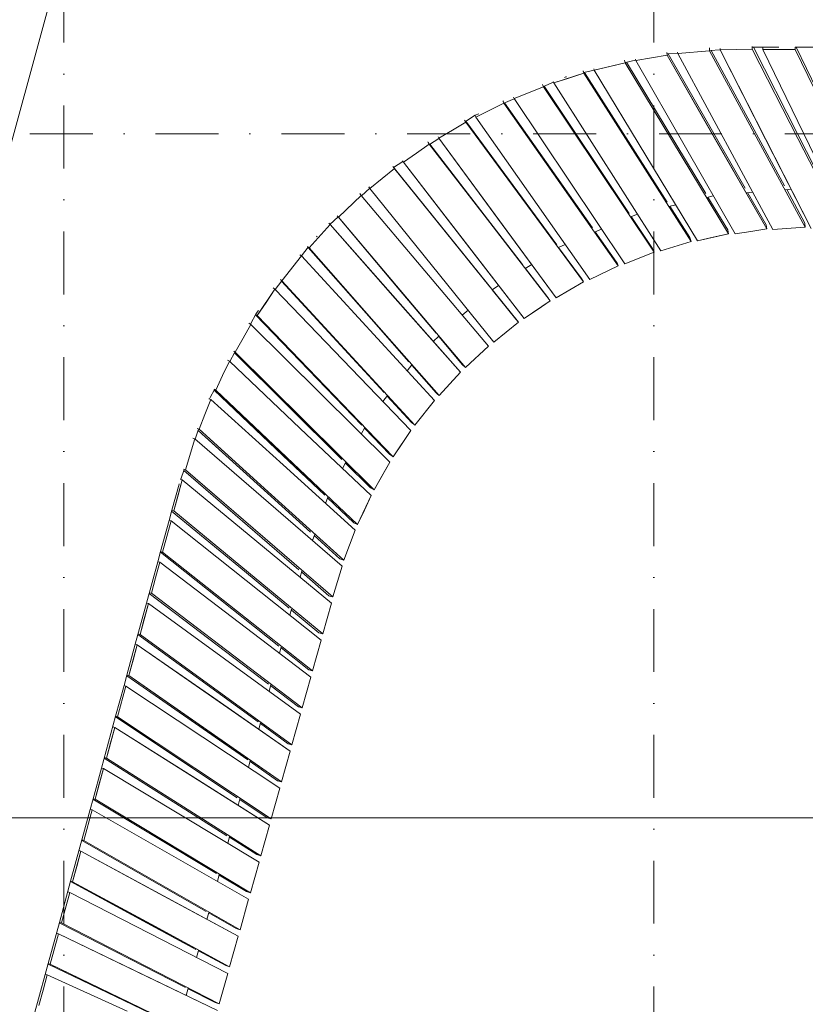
# Model space of a CAD drawing. Header units: millimetres. Extents: x -2530 to 151695, y -8763 to 71774.
# Tile 63 of 217: x 69510 to 74505, y 4253 to 10512. Entities that reach past the tile are written whole.
import ezdxf

# ---------------------------------------------------------------- set-up
doc = ezdxf.new("R2010")
doc.units = ezdxf.units.MM
doc.linetypes.add('RR_Level', pattern=[800, 400, -200, 0, -200])
for name, color, linetype, lineweight in [('A-____-____-DIMS', 211, 'Continuous', 9), ('A-____-____-DIMS-200', 211, 'Continuous', 9), ('A-FLOR-____-OTLN', 192, 'Continuous', 18), ('A-WALL-____-OTLN', 113, 'Continuous', 18), ('S-GRID-____-OTLN', 1, 'Continuous', 9)]:
    doc.layers.add(name, color=color, linetype=linetype, lineweight=lineweight)
doc.styles.add('Arial_3', font='arial.ttf', dxfattribs={"height": 500})
doc.dimstyles.new('2_5mm_totaalmaatvoering', dxfattribs={"dimscale": 304.8, "dimtxt": 1.673654, "dimasz": 1.83727, "dimexe": 1.312336, "dimexo": 0.0625, "dimgap": 0.164042, "dimtad": 1, "dimdec": 0, "dimlfac": 304.8, "dimzin": 0, "dimdsep": 46, "dimtxsty": 'Arial_3', "dimblk1": 'DOTSMALL', "dimblk2": 'DOTSMALL', "dimsah": 1, "dimcen": 0.09, "dimdle": 1.64042, "dimazin": 0, "dimtfac": 1, "dimtdec": 4, "dimtix": 1, "dimtmove": 0, "dimatfit": 3, "dimfxl": 0.004306, "dimfxlon": 1, "dimtvp": 1, "dimtfill": 1, "dimtolj": 1, "dimtzin": 0, "dimlwd": 13, "dimlwe": 13, "dimarcsym": 2})

# ---------------------------------------------------------------- blocks, each defined once
blk = doc.blocks.new('027_Gilde - ATC_FacadeModel_rvt-1-plot_V1 Copy 1')
at = {"layer": 'A-FLOR-____-OTLN', "color": 210}
for p, q in [((65447.3, -4963.2), (70058.8, 11936.8)), ((74167.9, 10336.8), (74336.9, 10336.8)), ((74439.6, 10336.8), (75265.9, 10336.8)), ((73626, 10295.4), (73693.1, 10300.6)), ((73897.9, 10316.5), (73962.9, 10321.6)), ((73360.7, 10239.8), (73426.1, 10255.5)), ((72973.9, 10145), (72983, 10148.8)), ((72983, 10148.8), (72987.3, 10149.9)), ((73096.4, 10176.1), (73163, 10192.2)), ((72839.6, 10088.1), (72903.6, 10115.2)), ((72589.2, 9982.1), (72654.2, 10009.7)), ((72344.5, 9865.3), (72406.5, 9904.9)), ((72406.5, 9904.9), (72428.9, 9914.3)), ((72115.6, 9719.2), (72175.5, 9757.5)), ((71886.7, 9573.3), (71947.1, 9611.8)), ((71736.4, 9441), (71683.8, 9393.4)), ((73879.9, 9382.9), (73920, 9392.6)), ((74128.9, 9412.3), (74170.7, 9415.6)), ((74377.6, 9431.7), (74414.9, 9434.6)), ((73636.6, 9324.4), (73681.2, 9335.1)), ((73395.2, 9259.5), (73432.1, 9275.1)), ((73432.1, 9275.1), (73436.4, 9276.2)), ((71535.5, 9258.9), (71483.1, 9211.4)), ((73165.3, 9162.2), (73209.1, 9180.8)), ((71401, 9137), (71396.6, 9131.3)), ((72936.3, 9065.3), (72978.7, 9083.2)), ((71345.1, 9065.9), (71301.5, 9010.6)), ((72933.7, 9063.6), (72936.3, 9065.3)), ((72724.4, 8930.1), (72765.5, 8956.3)), ((71177, 8852.3), (71134, 8797.7)), ((72513.6, 8795.6), (72555.3, 8822.2)), ((70976.7, 8577.4), (71013.9, 8645)), ((71028.4, 8663.5), (71013.9, 8645)), ((72360.5, 8666.9), (72324.1, 8633.9)), ((72175.9, 8499.6), (72139.7, 8466.7)), ((70846, 8339.7), (70878.9, 8399.6)), ((72004.1, 8319.2), (71973.8, 8280.7)), ((70720.5, 8111.4), (70748.4, 8162.1)), ((70717, 8101.7), (70720.5, 8111.4)), ((71849.6, 8122.8), (71820, 8085.3)), ((70625.5, 7846.2), (70647.9, 7908.9)), ((71681.9, 7878.7), (71705, 7920.7)), ((71561.9, 7660.4), (71583.6, 7699.9)), ((70534, 7591), (70556.4, 7653.5)), ((70523.2, 7560.7), (70477.7, 7394.1)), ((70523.2, 7560.7), (70523.5, 7561.7)), ((71470.1, 7477.9), (71455.5, 7437)), ((70477.7, 7394.1), (70460, 7329.2)), ((70460, 7329.2), (70406.2, 7132.1)), ((71385.9, 7242.9), (71371.3, 7202.1)), ((70406.2, 7132.1), (70388.4, 7066.8)), ((70388.4, 7066.8), (70316.8, 6804.4)), ((71294.5, 6968.4), (71304.7, 7006.1)), ((70316.8, 6804.4), (70245.2, 6542)), ((71228.5, 6726.7), (71239, 6765.2)), ((70245.2, 6542), (70191.8, 6346.1)), ((71162.5, 6485), (71173.3, 6524.2)), ((70191.8, 6346.1), (70173.6, 6279.6)), ((70173.6, 6279.6), (70120.3, 6084.1)), ((71096.6, 6243.3), (71107.5, 6283.2)), ((70120.3, 6084.1), (70030.4, 5754.8)), ((71030.6, 6001.6), (71041.7, 6042.3)), ((70964.7, 5759.9), (70976, 5801.3)), ((70030.4, 5754.8), (69977.3, 5560.1)), ((69977.3, 5560.1), (69958.8, 5492.5)), ((70898.7, 5518.2), (70910.2, 5560.3)), ((69958.8, 5492.5), (69834.2, 5036)), ((70832.8, 5276.6), (70844.5, 5319.3)), ((70766.9, 5034.9), (70778.7, 5078.2)), ((69834.2, 5036), (69762.7, 4773.9)), ((70700.9, 4793.3), (70712.9, 4837.2)), ((69762.7, 4773.9), (69691.2, 4511.8)), ((70635, 4551.7), (70647.1, 4596.1)), ((69691.2, 4511.8), (69672.5, 4443.2)), ((69672.5, 4443.2), (69600.9, 4181)), ((70569.1, 4310.1), (70581.4, 4355.1))]:
    blk.add_line(p, q, dxfattribs=at)
at = {"layer": 'A-WALL-____-OTLN', "color": 210}
for p, q in [((70058.8, 11936.8), (65563.3, -4538.2)), ((73894.9, 10332.6), (73896.2, 10315.2)), ((73895.2, 10328.2), (73894.9, 10332.6)), ((73896.2, 10315.2), (73895.2, 10328.2)), ((73962.9, 10320.1), (73962.8, 10329.4)), ((73962.9, 10320.1), (73962.8, 10329.4)), ((74167.3, 10341.9), (74167.3, 10338.1)), ((74167.3, 10338.1), (74167.3, 10341.9)), ((74167.5, 10325), (74167.3, 10338.1)), ((74167.5, 10325), (74167.3, 10338.1)), ((74174.5, 10336.8), (74457.3, 9782.8)), ((74457.3, 9782.8), (74174.5, 10336.8)), ((74234.1, 10336.4), (74234.1, 10323.6)), ((74234.1, 10323.6), (74234.1, 10336.4)), ((74439.5, 10337.2), (74439.5, 10323.8)), ((74439.5, 10323.8), (74439.5, 10337.2)), ((74874.6, 9454), (74445.9, 10336.8)), ((74874.6, 9454), (74445.9, 10336.8)), ((73426.4, 10253.8), (73626.4, 10286.8)), ((73426.4, 10253.8), (73526.4, 10270.3)), ((73626.4, 10286.8), (73526.4, 10270.3)), ((73623.9, 10303.8), (73626.4, 10286.8)), ((73626.4, 10286.8), (73623.9, 10303.8)), ((73942.9, 9734.5), (73626.4, 10286.8)), ((73626.4, 10286.8), (74259.4, 9182.3)), ((74121.5, 9441.8), (73632.1, 10295.8)), ((74121.5, 9441.8), (73632.1, 10295.8)), ((73692.7, 10305.6), (73693.4, 10297.1)), ((73693.4, 10297.1), (73692.7, 10305.6)), ((73693.4, 10297.1), (73896.2, 10315.2)), ((73693.4, 10297.1), (73896.2, 10315.2)), ((73693.4, 10297.1), (74299.2, 9178.2)), ((74299.2, 9178.2), (73693.4, 10297.1)), ((74503.3, 9193.8), (73896.2, 10315.2)), ((73896.2, 10315.2), (74503.3, 9193.8)), ((74372.9, 9457.1), (73907.2, 10317.2)), ((74372.9, 9457.1), (73907.2, 10317.2)), ((73962.9, 10320.1), (74167.5, 10325)), ((73962.9, 10320.1), (74167.5, 10325)), ((73962.9, 10320.1), (74252.3, 9753.1)), ((74541.8, 9186.1), (73962.9, 10320.1)), ((74457.6, 9756.7), (74167.5, 10325)), ((74167.5, 10325), (74457.6, 9756.7)), ((74234.1, 10323.6), (74439.5, 10323.8)), ((74234.1, 10323.6), (74439.5, 10323.8)), ((74234.1, 10323.6), (74786.2, 9186.6)), ((74786.2, 9186.6), (74234.1, 10323.6)), ((74992.1, 9186), (74439.5, 10323.8)), ((74439.5, 10323.8), (74992.1, 9186)), ((73163.2, 10191.4), (73359.4, 10239)), ((73163.2, 10191.4), (73261.3, 10215.2)), ((73359.4, 10239), (73261.3, 10215.2)), ((73355.7, 10255.4), (73359.4, 10239)), ((73359.4, 10239), (73355.7, 10255.4)), ((74017.2, 9151.7), (73359.4, 10239)), ((73359.4, 10239), (74017.2, 9151.7)), ((73872.1, 9407.1), (73367.5, 10241.4)), ((73872.1, 9407.1), (73367.5, 10241.4)), ((73425.1, 10262.4), (73426.4, 10253.8)), ((73426.4, 10253.8), (73425.1, 10262.4)), ((73426.4, 10253.8), (73742.2, 9702.7)), ((74058.1, 9151.6), (73426.4, 10253.8)), ((72905.1, 10110.2), (73096.6, 10172)), ((72905.1, 10110.2), (73000.9, 10141.1)), ((73000.9, 10141.1), (73096.6, 10172)), ((73091.8, 10187.9), (73092.9, 10184.3)), ((73096.6, 10172), (73091.8, 10187.9)), ((73096.6, 10172), (73092.9, 10184.3)), ((73778.1, 9102.3), (73096.6, 10172)), ((73096.6, 10172), (73778.1, 9102.3)), ((73626.3, 9353.4), (73101.4, 10177.3)), ((73626.3, 9353.4), (73101.4, 10177.3)), ((73161.2, 10200.1), (73163.2, 10191.4)), ((73163.2, 10191.4), (73161.2, 10200.1)), ((73163.2, 10191.4), (73819.6, 9106.2)), ((73819.6, 9106.2), (73163.2, 10191.4)), ((72653.5, 10010.7), (72839.4, 10086.3)), ((72653.5, 10010.7), (72839.4, 10086.3)), ((72833.5, 10101.5), (72839.4, 10086.3)), ((72839.4, 10086.3), (72833.5, 10101.5)), ((73191.5, 9560.4), (72839.4, 10086.3)), ((72839.4, 10086.3), (73543.7, 9034.5)), ((73385.4, 9280.8), (72843.7, 10089.9)), ((73385.4, 9280.8), (72843.7, 10089.9)), ((72905.1, 10110.2), (72902.4, 10118.9)), ((72905.1, 10110.2), (72902.4, 10118.9)), ((72905.1, 10110.2), (73585.3, 9042.4)), ((73585.3, 9042.4), (72905.1, 10110.2)), ((72650.1, 10019.3), (72653.5, 10010.7)), ((72653.5, 10010.7), (72650.1, 10019.3)), ((72409.6, 9893.2), (72589.1, 9982.2)), ((72409.6, 9893.2), (72589.1, 9982.2)), ((72582.1, 9996.8), (72583.6, 9993.7)), ((72583.6, 9993.7), (72582.1, 9996.8)), ((72589.1, 9982.2), (72583.6, 9993.7)), ((72589.1, 9982.2), (72583.6, 9993.7)), ((73315.3, 8948.6), (72589.1, 9982.2)), ((72589.1, 9982.2), (73315.3, 8948.6)), ((73150.9, 9190), (72593.1, 9983.8)), ((73150.9, 9190), (72593.1, 9983.8)), ((72653.5, 10010.7), (73005, 9485.6)), ((73005, 9485.6), (72653.5, 10010.7)), ((72409.6, 9893.2), (72405.5, 9901.7)), ((72409.6, 9893.2), (72405.5, 9901.7)), ((72409.6, 9893.2), (73134.8, 8861.1)), ((73134.8, 8861.1), (72409.6, 9893.2)), ((72347, 9860.4), (72260.9, 9809.4)), ((72260.9, 9809.4), (72347, 9860.4)), ((72339.1, 9874.2), (72347, 9860.4)), ((72347, 9860.4), (72339.1, 9874.2)), ((72924.2, 9081.4), (72346.2, 9866.3)), ((72924.2, 9081.4), (72346.2, 9866.3)), ((73094.4, 8845.3), (72347, 9860.4)), ((72347, 9860.4), (73094.4, 8845.3)), ((72170, 9766.8), (72174.8, 9758.5)), ((72174.8, 9758.5), (72170, 9766.8)), ((72174.8, 9758.5), (72260.9, 9809.4)), ((72174.8, 9758.5), (72260.9, 9809.4)), ((74624.5, 9455.2), (74457.3, 9782.8)), ((74624.5, 9455.2), (74457.3, 9782.8)), ((72114.4, 9721.5), (72032.3, 9664.3)), ((72032.3, 9664.3), (72114.4, 9721.5)), ((72104.6, 9735.9), (72107.2, 9732)), ((72107.2, 9732), (72104.6, 9735.9)), ((72114.4, 9721.5), (72107.2, 9732)), ((72114.4, 9721.5), (72107.2, 9732)), ((72498.4, 9223.3), (72114.4, 9721.5)), ((72114.4, 9721.5), (72498.4, 9223.3)), ((72117.2, 9720.3), (72484, 9244.4)), ((72174.8, 9758.5), (72921.3, 8744.7)), ((72548, 9251.6), (72174.8, 9758.5)), ((74058.1, 9151.6), (73742.2, 9702.7)), ((74259.4, 9182.3), (73942.9, 9734.5)), ((74541.8, 9186.1), (74252.3, 9753.1)), ((74747.7, 9188.3), (74457.6, 9756.7)), ((74457.6, 9756.7), (74747.7, 9188.3)), ((71950.3, 9607.2), (72032.3, 9664.3)), ((71950.3, 9607.2), (72032.3, 9664.3)), ((71892.4, 9566.1), (71882.7, 9578.3)), ((71950.3, 9607.2), (71944.8, 9615.3)), ((71950.3, 9607.2), (71944.8, 9615.3)), ((71950.3, 9607.2), (72333.9, 9109.5)), ((72717.4, 8611.9), (71950.3, 9607.2)), ((71737.2, 9440), (71892.4, 9566.1)), ((71737.2, 9440), (71892.4, 9566.1)), ((72499.4, 8813.6), (71886.8, 9573.3)), ((72499.4, 8813.6), (71886.8, 9573.3)), ((72680.4, 8588.8), (71892.4, 9566.1)), ((71892.4, 9566.1), (72680.4, 8588.8)), ((73543.7, 9034.5), (73191.5, 9560.4)), ((73356.6, 8960.6), (73005, 9485.6)), ((73356.6, 8960.6), (73005, 9485.6)), ((71536.6, 9257.9), (71682.2, 9395.2)), ((71536.6, 9257.9), (71682.2, 9395.2)), ((71671.8, 9406.5), (71682.2, 9395.2)), ((71682.2, 9395.2), (71671.8, 9406.5)), ((72489.9, 8437.3), (71682.2, 9395.2)), ((71682.2, 9395.2), (72489.9, 8437.3)), ((71737.2, 9440), (71729.2, 9450)), ((71731, 9447.8), (71737.2, 9440)), ((71737.2, 9440), (72524.5, 8463.5)), ((72524.5, 8463.5), (71737.2, 9440)), ((74255.5, 9207.9), (74138, 9413.1)), ((74255.5, 9207.9), (74138, 9413.1)), ((74501.4, 9219.8), (74386.3, 9432.4)), ((74501.4, 9219.8), (74386.3, 9432.4)), ((73770.5, 9126.9), (73643.7, 9326.1)), ((73770.5, 9126.9), (73643.7, 9326.1)), ((74011.4, 9176.9), (73885.9, 9384.4)), ((74011.4, 9176.9), (73885.9, 9384.4)), ((71529.7, 9265.4), (71536.6, 9257.9)), ((71536.6, 9257.9), (71529.7, 9265.4)), ((71349.7, 9061.8), (71485, 9209.7)), ((71349.7, 9061.8), (71485, 9209.7)), ((71485, 9209.7), (71475.6, 9218.4)), ((71485, 9209.7), (71475.6, 9218.4)), ((71898.4, 8740.6), (71485, 9209.7)), ((71485, 9209.7), (72311.8, 8271.4)), ((71534.8, 9258.3), (72157, 8520.2)), ((71534.8, 9258.3), (71922.8, 8798)), ((71536.6, 9257.9), (72343.7, 8300.5)), ((72343.7, 8300.5), (71536.6, 9257.9)), ((72706.6, 8955.6), (72484, 9244.4)), ((72882.4, 8725.1), (72498.4, 9223.3)), ((72498.4, 9223.3), (72882.4, 8725.1)), ((72921.3, 8744.7), (72548, 9251.6)), ((73534.3, 9058.4), (73398.7, 9261)), ((73534.3, 9058.4), (73398.7, 9261)), ((74259.4, 9182.3), (74255.5, 9207.9)), ((74255.5, 9207.9), (74259.4, 9182.3)), ((74503.3, 9193.8), (74501.4, 9219.8)), ((74501.4, 9219.8), (74502.4, 9206.8)), ((74503.3, 9193.8), (74502.4, 9206.8)), ((73304.2, 8971.7), (73169.2, 9163.9)), ((73304.2, 8971.7), (73169.2, 9163.9)), ((74017.2, 9151.7), (73819.6, 9106.2)), ((74017.2, 9151.7), (73918.4, 9129)), ((74017.2, 9151.7), (74011.4, 9176.9)), ((74011.4, 9176.9), (74017.2, 9151.7)), ((74158.7, 9166.9), (74058.1, 9151.6)), ((74158.7, 9166.9), (74058.1, 9151.6)), ((74259.4, 9182.3), (74158.7, 9166.9)), ((74259.4, 9182.3), (74158.7, 9166.9)), ((74503.3, 9193.8), (74299.2, 9178.2)), ((74503.3, 9193.8), (74299.2, 9178.2)), ((72717.4, 8611.9), (72333.9, 9109.5)), ((73778.1, 9102.3), (73585.3, 9042.4)), ((73778.1, 9102.3), (73585.3, 9042.4)), ((73778.1, 9102.3), (73770.5, 9126.9)), ((73770.5, 9126.9), (73778.1, 9102.3)), ((73918.4, 9129), (73819.6, 9106.2)), ((71301.7, 9010.5), (71291.7, 9018.5)), ((71301.7, 9010.5), (71291.7, 9018.5)), ((71349.7, 9061.8), (71340.4, 9070.5)), ((71349.7, 9061.8), (71340.4, 9070.5)), ((71344, 9064.5), (71744.2, 8610.3)), ((71344, 9064.5), (71744.2, 8610.3)), ((71349.7, 9061.8), (71762.9, 8592.8)), ((71762.9, 8592.8), (71349.7, 9061.8)), ((73081.7, 8867.4), (72936.1, 9065.2)), ((73081.7, 8867.4), (72936.1, 9065.2)), ((73543.7, 9034.5), (73356.6, 8960.6)), ((73543.7, 9034.5), (73356.6, 8960.6)), ((73543.7, 9034.5), (73534.3, 9058.4)), ((73534.3, 9058.4), (73543.7, 9034.5)), ((71177.4, 8852.6), (71301.7, 9010.5)), ((71177.4, 8852.6), (71301.7, 9010.5)), ((72147.3, 8092.3), (71301.7, 9010.5)), ((71301.7, 9010.5), (72147.3, 8092.3)), ((72706.6, 8955.6), (72691.7, 8974.9)), ((73309.8, 8960.2), (73304.2, 8971.7)), ((73304.2, 8971.7), (73309.8, 8960.2)), ((73315.3, 8948.6), (73309.8, 8960.2)), ((73315.3, 8948.6), (73309.8, 8960.2)), ((72868, 8746.2), (72725.6, 8930.9)), ((72868, 8746.2), (72725.6, 8930.9)), ((73315.3, 8948.6), (73134.8, 8861.1)), ((73315.3, 8948.6), (73134.8, 8861.1)), ((71177.4, 8852.6), (71167.4, 8860.6)), ((71177.4, 8852.6), (71167.4, 8860.6)), ((71174.9, 8849.6), (71826.8, 8141.8)), ((71174.9, 8849.6), (71826.8, 8141.8)), ((71177.4, 8852.6), (72022.9, 7934.7)), ((72022.9, 7934.7), (71177.4, 8852.6)), ((73094.4, 8845.3), (73007.9, 8795)), ((73094.4, 8845.3), (73007.9, 8795)), ((73094.4, 8845.3), (73081.7, 8867.4)), ((73081.7, 8867.4), (73094.4, 8845.3)), ((71020.6, 8631.5), (71133.2, 8798.6)), ((71133.2, 8798.6), (71076.9, 8715.1)), ((71120.9, 8807), (71133.2, 8798.6)), ((71133.2, 8798.6), (71120.9, 8807)), ((71997.4, 7901), (71133.2, 8798.6)), ((71133.2, 8798.6), (71997.4, 7901)), ((72157, 8520.2), (71922.8, 8798)), ((72664.6, 8608.8), (72513.8, 8795.7)), ((72664.6, 8608.8), (72513.8, 8795.7)), ((73007.9, 8795), (72921.3, 8744.7)), ((73007.9, 8795), (72921.3, 8744.7)), ((71020.6, 8631.5), (71076.9, 8715.1)), ((72311.8, 8271.4), (71898.4, 8740.6)), ((72882.4, 8725.1), (72717.4, 8611.9)), ((72882.4, 8725.1), (72799.9, 8668.5)), ((72875.2, 8735.6), (72868, 8746.2)), ((72868, 8746.2), (72875.2, 8735.6)), ((72882.4, 8725.1), (72875.2, 8735.6)), ((72882.4, 8725.1), (72875.2, 8735.6)), ((71020.6, 8631.5), (71010, 8638.8)), ((71020.6, 8631.5), (71011.7, 8637.6)), ((72799.9, 8668.5), (72717.4, 8611.9)), ((70980.4, 8575.2), (70930.3, 8487.4)), ((70930.3, 8487.4), (70980.4, 8575.2)), ((70967.6, 8582.6), (70980.4, 8575.2)), ((70980.4, 8575.2), (70967.6, 8582.6)), ((71421.7, 8137), (70980.4, 8575.2)), ((70980.4, 8575.2), (71863, 7698.8)), ((71009, 8636.1), (71684.5, 7934.5)), ((71009, 8636.1), (71684.5, 7934.5)), ((71020.6, 8631.5), (71884.8, 7734)), ((71884.8, 7734), (71020.6, 8631.5)), ((71984.6, 8337.4), (71744.2, 8610.3)), ((71984.6, 8337.4), (71744.2, 8610.3)), ((72176.1, 8123.9), (71762.9, 8592.8)), ((72176.1, 8123.9), (71762.9, 8592.8)), ((72680.4, 8588.8), (72524.5, 8463.5)), ((72680.4, 8588.8), (72524.5, 8463.5)), ((72680.4, 8588.8), (72664.6, 8608.8)), ((72664.6, 8608.8), (72680.4, 8588.8)), ((70880.1, 8399.7), (70930.3, 8487.4)), ((70880.1, 8399.7), (70930.3, 8487.4)), ((72175.1, 8498.8), (72326.4, 8319.3)), ((72326.4, 8319.3), (72175.1, 8498.8)), ((70870.7, 8405.2), (70880.1, 8399.7)), ((70880.1, 8399.7), (70870.7, 8405.2)), ((70876.1, 8394.5), (71558.5, 7716.8)), ((70876.1, 8394.5), (71299.2, 7974.3)), ((70880.1, 8399.7), (71321.5, 7961.4)), ((71762.9, 7523.1), (70880.1, 8399.7)), ((72489.9, 8437.3), (72343.7, 8300.5)), ((72489.9, 8437.3), (72343.7, 8300.5)), ((70844.2, 8341.4), (70800.5, 8249.8)), ((70800.5, 8249.8), (70844.2, 8341.4)), ((70831, 8347.8), (70844.2, 8341.4)), ((70844.2, 8341.4), (70831, 8347.8)), ((71294.5, 7914.1), (70844.2, 8341.4)), ((70844.2, 8341.4), (71294.5, 7914.1)), ((72157.4, 8141.3), (72002.5, 8317.2)), ((72157.4, 8141.3), (72002.5, 8317.2)), ((72311.8, 8271.4), (72176.1, 8123.9)), ((72311.8, 8271.4), (72176.1, 8123.9)), ((72326.4, 8319.3), (72335, 8309.9)), ((72343.7, 8300.5), (72326.4, 8319.3)), ((72343.7, 8300.5), (72335, 8309.9)), ((70756.8, 8158.2), (70800.5, 8249.8)), ((70756.8, 8158.2), (70800.5, 8249.8)), ((70745.9, 8157.7), (71449.7, 7490)), ((70745.9, 8157.7), (71184, 7742)), ((70746.7, 8163.1), (70756.8, 8158.2)), ((70756.8, 8158.2), (70746.7, 8163.1)), ((70756.8, 8158.2), (71207.3, 7730.8)), ((71657.8, 7303.3), (70756.8, 8158.2)), ((71863, 7698.8), (71421.7, 8137)), ((72157.4, 8141.3), (72176.1, 8123.9)), ((72166.8, 8132.6), (72157.4, 8141.3)), ((70725.1, 8098.4), (70688.1, 8003.4)), ((70688.1, 8003.4), (70725.1, 8098.4)), ((70725.1, 8098.4), (70713.1, 8103.2)), ((70725.1, 8098.4), (70713.1, 8103.2)), ((71184.4, 7682.4), (70725.1, 8098.4)), ((70725.1, 8098.4), (71184.4, 7682.4)), ((71847.1, 8119.8), (72002.9, 7950.7)), ((71847.1, 8119.8), (72002.9, 7950.7)), ((72147.3, 8092.3), (72022.9, 7934.7)), ((72147.3, 8092.3), (72022.9, 7934.7)), ((72176.1, 8123.9), (72166.8, 8132.6)), ((70651.1, 7908.5), (70688.1, 8003.4)), ((70651.1, 7908.5), (70688.1, 8003.4)), ((71558.5, 7716.8), (71299.2, 7974.3)), ((71762.9, 7523.1), (71321.5, 7961.4)), ((72002.9, 7950.7), (72012.9, 7942.7)), ((72012.9, 7942.7), (72002.9, 7950.7)), ((70651.1, 7908.5), (70639, 7913.2)), ((70651.1, 7908.5), (70639, 7913.2)), ((70645.3, 7901.4), (71086.5, 7501.8)), ((70645.3, 7901.4), (71086.5, 7501.8)), ((70651.1, 7908.5), (71110.7, 7492.2)), ((71110.7, 7492.2), (70651.1, 7908.5)), ((71744.9, 7486.8), (71294.5, 7914.1)), ((71294.5, 7914.1), (71744.9, 7486.8)), ((71702.4, 7916), (71863.6, 7748.5)), ((71702.4, 7916), (71863.6, 7748.5)), ((71997.4, 7901), (71884.8, 7734)), ((71997.4, 7901), (71941.1, 7817.5)), ((72022.9, 7934.7), (72012.9, 7942.7)), ((72022.9, 7934.7), (72012.9, 7942.7)), ((70563.7, 7651.7), (70623.9, 7847.6)), ((70563.7, 7651.7), (70623.9, 7847.6)), ((70623.9, 7847.6), (70611.5, 7851.4)), ((70623.9, 7847.6), (70611.5, 7851.4)), ((71560.7, 7038.5), (70623.9, 7847.6)), ((70623.9, 7847.6), (71560.7, 7038.5)), ((71941.1, 7817.5), (71884.8, 7734)), ((71449.7, 7490), (71184, 7742)), ((71657.8, 7303.3), (71207.3, 7730.8)), ((71863, 7698.8), (71762.9, 7523.1)), ((71863, 7698.8), (71812.9, 7611)), ((71863.6, 7748.5), (71874.2, 7741.3)), ((71874.2, 7741.3), (71863.6, 7748.5)), ((71884.8, 7734), (71874.2, 7741.3)), ((71884.8, 7734), (71874.2, 7741.3)), ((70563.7, 7651.7), (70551.3, 7655.6)), ((70563.7, 7651.7), (70551.3, 7655.6)), ((70553.9, 7646.5), (71285.9, 7014.2)), ((70553.9, 7646.5), (71285.9, 7014.2)), ((70563.7, 7651.7), (71500.4, 6842.8)), ((71500.4, 6842.8), (70563.7, 7651.7)), ((71643.7, 7266.4), (71184.4, 7682.4)), ((71184.4, 7682.4), (71643.7, 7266.4)), ((71581.8, 7693.7), (71740.6, 7536.1)), ((71740.6, 7536.1), (71581.8, 7693.7)), ((70490.3, 7390.6), (70544.2, 7588.2)), ((70544.2, 7588.2), (70517.3, 7489.4)), ((70531.6, 7591.6), (70544.2, 7588.2)), ((70544.2, 7588.2), (70531.6, 7591.6)), ((71018.7, 7196.3), (70544.2, 7588.2)), ((70544.2, 7588.2), (71018.7, 7196.3)), ((71812.9, 7611), (71762.9, 7523.1)), ((71740.6, 7536.1), (71762.9, 7523.1)), ((71762.9, 7523.1), (71740.6, 7536.1)), ((70490.3, 7390.6), (70517.3, 7489.4)), ((71358.6, 7255.3), (71086.5, 7501.8)), ((71358.6, 7255.3), (71086.5, 7501.8)), ((71570.3, 7075.9), (71110.7, 7492.2)), ((71570.3, 7075.9), (71110.7, 7492.2)), ((71468.2, 7472.4), (71634.5, 7314.6)), ((71634.5, 7314.6), (71468.2, 7472.4)), ((71744.9, 7486.8), (71657.8, 7303.3)), ((71744.9, 7486.8), (71701.4, 7395.1)), ((70476.1, 7388.4), (70939, 7006)), ((70476.1, 7388.4), (70939, 7006)), ((70477.7, 7394.1), (70490.3, 7390.6)), ((70490.3, 7390.6), (70477.7, 7394.1)), ((70490.3, 7390.6), (70964.3, 6999.1)), ((70964.3, 6999.1), (70490.3, 7390.6)), ((71701.4, 7395.1), (71657.8, 7303.3)), ((70418.9, 7128.6), (70472.6, 7325.7)), ((70418.9, 7128.6), (70472.6, 7325.7)), ((70460, 7329.2), (70472.6, 7325.7)), ((70472.6, 7325.7), (70460, 7329.2)), ((71427.6, 6569), (70472.6, 7325.7)), ((70472.6, 7325.7), (71427.6, 6569)), ((71643.7, 7266.4), (71570.3, 7075.9)), ((71643.7, 7266.4), (71607, 7171.2)), ((71634.5, 7314.6), (71657.8, 7303.3)), ((71657.8, 7303.3), (71634.5, 7314.6)), ((71546.1, 7085.5), (71382.6, 7233.6)), ((71546.1, 7085.5), (71382.6, 7233.6)), ((71493.1, 6804.3), (71018.7, 7196.3)), ((71018.7, 7196.3), (71493.1, 6804.3)), ((71607, 7171.2), (71570.3, 7075.9)), ((70404.7, 7126.7), (71157.1, 6530.4)), ((70404.7, 7126.7), (71157.1, 6530.4)), ((70406.2, 7132.1), (70418.9, 7128.6)), ((70418.9, 7128.6), (70406.2, 7132.1)), ((70418.9, 7128.6), (71372.8, 6372.6)), ((71372.8, 6372.6), (70418.9, 7128.6)), ((71546.1, 7085.5), (71570.3, 7075.9)), ((71558.2, 7080.7), (71546.1, 7085.5)), ((71570.3, 7075.9), (71558.2, 7080.7)), ((70401, 7063.3), (70374.2, 6965)), ((70374.2, 6965), (70401, 7063.3)), ((70401, 7063.3), (70388.4, 7066.8)), ((70401, 7063.3), (70388.4, 7066.8)), ((71361.9, 6333.6), (70401, 7063.3)), ((70401, 7063.3), (71361.9, 6333.6)), ((71560.7, 7038.5), (71500.4, 6842.8)), ((71560.7, 7038.5), (71530.5, 6940.7)), ((70347.4, 6866.7), (70374.2, 6965)), ((70347.4, 6866.7), (70374.2, 6965)), ((71222.9, 6771.5), (70939, 7006)), ((71222.9, 6771.5), (70939, 7006)), ((71438.3, 6607.5), (70964.3, 6999.1)), ((71438.3, 6607.5), (70964.3, 6999.1)), ((71303, 6999.5), (71475.4, 6850.6)), ((71303, 6999.5), (71475.4, 6850.6)), ((71530.5, 6940.7), (71500.4, 6842.8)), ((70333.3, 6865), (71091.4, 6289.4)), ((70333.3, 6865), (71091.4, 6289.4)), ((70334.7, 6870.1), (70347.4, 6866.7)), ((70347.4, 6866.7), (70334.7, 6870.1)), ((70347.4, 6866.7), (71307.2, 6137.7)), ((71307.2, 6137.7), (70347.4, 6866.7)), ((71475.4, 6850.6), (71487.9, 6846.7)), ((71487.9, 6846.7), (71475.4, 6850.6)), ((71500.4, 6842.8), (71487.9, 6846.7)), ((71500.4, 6842.8), (71487.9, 6846.7)), ((70275.9, 6604.7), (70329.4, 6800.9)), ((70329.4, 6800.9), (70302.6, 6702.8)), ((70316.8, 6804.4), (70329.4, 6800.9)), ((70329.4, 6800.9), (70316.8, 6804.4)), ((71296.2, 6098.2), (70329.4, 6800.9)), ((70329.4, 6800.9), (71296.2, 6098.2)), ((71493.1, 6804.3), (71465.7, 6705.9)), ((71493.1, 6804.3), (71465.7, 6705.9)), ((70275.9, 6604.7), (70302.6, 6702.8)), ((71413, 6614.4), (71237.4, 6759.5)), ((71413, 6614.4), (71237.4, 6759.5)), ((71465.7, 6705.9), (71438.3, 6607.5)), ((71465.7, 6705.9), (71438.3, 6607.5)), ((70261.9, 6603.4), (71025.6, 6048.3)), ((70261.9, 6603.4), (71025.6, 6048.3)), ((70263.3, 6608.1), (70275.9, 6604.7)), ((70275.9, 6604.7), (70263.3, 6608.1)), ((70275.9, 6604.7), (71241.5, 5902.8)), ((71241.5, 5902.8), (70275.9, 6604.7)), ((71413, 6614.4), (71438.3, 6607.5)), ((71438.3, 6607.5), (71413, 6614.4)), ((70204.4, 6342.7), (70257.8, 6538.5)), ((70257.8, 6538.5), (70231.1, 6440.6)), ((70245.2, 6542), (70257.8, 6538.5)), ((70257.8, 6538.5), (70245.2, 6542)), ((70744.1, 6200.7), (70257.8, 6538.5)), ((70257.8, 6538.5), (71230.3, 5862.8)), ((71171.8, 6518.8), (71347.5, 6379.5)), ((71171.8, 6518.8), (71347.5, 6379.5)), ((71427.6, 6569), (71372.8, 6372.6)), ((71427.6, 6569), (71372.8, 6372.6)), ((70204.4, 6342.7), (70231.1, 6440.6)), ((70190.5, 6341.7), (70959.8, 5807.2)), ((70190.5, 6341.7), (70959.8, 5807.2)), ((70191.8, 6346.1), (70204.4, 6342.7)), ((70204.4, 6342.7), (70191.8, 6346.1)), ((70204.4, 6342.7), (70690, 6005.3)), ((71175.7, 5667.9), (70204.4, 6342.7)), ((71361.9, 6333.6), (71307.2, 6137.7)), ((71361.9, 6333.6), (71334.5, 6235.7)), ((71347.5, 6379.5), (71372.8, 6372.6)), ((71372.8, 6372.6), (71347.5, 6379.5)), ((70132.9, 6080.7), (70186.2, 6276.1)), ((70132.9, 6080.7), (70186.2, 6276.1)), ((70173.6, 6279.6), (70186.2, 6276.1)), ((70186.2, 6276.1), (70173.6, 6279.6)), ((71164.4, 5627.4), (70186.2, 6276.1)), ((70186.2, 6276.1), (70675.3, 5951.8)), ((71106.1, 6278.2), (71281.9, 6144.6)), ((71106.1, 6278.2), (71281.9, 6144.6)), ((71230.3, 5862.8), (70744.1, 6200.7)), ((71334.5, 6235.7), (71307.2, 6137.7)), ((71281.9, 6144.6), (71307.2, 6137.7)), ((71307.2, 6137.7), (71281.9, 6144.6)), ((70119.1, 6080), (70894, 5566.1)), ((70119.1, 6080), (70894, 5566.1)), ((70132.9, 6080.7), (70120.3, 6084.1)), ((70132.9, 6080.7), (70120.3, 6084.1)), ((70132.9, 6080.7), (71109.8, 5432.9)), ((71109.8, 5432.9), (70132.9, 6080.7)), ((71296.2, 6098.2), (71241.5, 5902.8)), ((71296.2, 6098.2), (71268.8, 6000.5)), ((70061.4, 5818.7), (70114.6, 6013.8)), ((70114.6, 6013.8), (70088, 5916.2)), ((70114.6, 6013.8), (70102, 6017.2)), ((70114.6, 6013.8), (70102, 6017.2)), ((70606.5, 5702.9), (70114.6, 6013.8)), ((70114.6, 6013.8), (71098.4, 5392.1)), ((71040.4, 6037.5), (71216.2, 5909.7)), ((71040.4, 6037.5), (71216.2, 5909.7)), ((70675.3, 5951.8), (71164.4, 5627.4)), ((71175.7, 5667.9), (70690, 6005.3)), ((71268.8, 6000.5), (71241.5, 5902.8)), ((70061.4, 5818.7), (70088, 5916.2)), ((71216.2, 5909.7), (71241.5, 5902.8)), ((71241.5, 5902.8), (71216.2, 5909.7)), ((70048.8, 5822.1), (70061.4, 5818.7)), ((70061.4, 5818.7), (70048.8, 5822.1)), ((71230.3, 5862.8), (71175.7, 5667.9)), ((71230.3, 5862.8), (71203, 5765.3)), ((70047.7, 5818.2), (70527.3, 5515.1)), ((70047.7, 5818.2), (70527.3, 5515.1)), ((70061.4, 5818.7), (70552.6, 5508.2)), ((70552.6, 5508.2), (70061.4, 5818.7)), ((70974.8, 5796.8), (71150.4, 5674.8)), ((70974.8, 5796.8), (71150.4, 5674.8)), ((71203, 5765.3), (71175.7, 5667.9)), ((69989.9, 5556.6), (70043, 5751.4)), ((70043, 5751.4), (70016.5, 5654)), ((70030.4, 5754.8), (70043, 5751.4)), ((70043, 5751.4), (70030.4, 5754.8)), ((71032.3, 5156.6), (70043, 5751.4)), ((70043, 5751.4), (71032.3, 5156.6)), ((71098.4, 5392.1), (70606.5, 5702.9)), ((69989.9, 5556.6), (70016.5, 5654)), ((71150.4, 5674.8), (71175.7, 5667.9)), ((71175.7, 5667.9), (71150.4, 5674.8)), ((71164.4, 5627.4), (71109.8, 5432.9)), ((71164.4, 5627.4), (71109.8, 5432.9)), ((69976.3, 5556.5), (70762.4, 5083.9)), ((69976.3, 5556.5), (70458.5, 5266.6)), ((69977.3, 5560.1), (69989.9, 5556.6)), ((69989.9, 5556.6), (69977.3, 5560.1)), ((69989.9, 5556.6), (70977.7, 4962.7)), ((70977.7, 4962.7), (69989.9, 5556.6)), ((70828.2, 5325), (70527.3, 5515.1)), ((70828.2, 5325), (70527.3, 5515.1)), ((71043.8, 5197.8), (70552.6, 5508.2)), ((71043.8, 5197.8), (70552.6, 5508.2)), ((70909.1, 5556.1), (71084.5, 5439.8)), ((70909.1, 5556.1), (71084.5, 5439.8)), ((69918.4, 5294.6), (69971.5, 5489)), ((69918.4, 5294.6), (69971.5, 5489)), ((69958.8, 5492.5), (69971.5, 5489)), ((69971.5, 5489), (69958.8, 5492.5)), ((70966, 4921.2), (69971.5, 5489)), ((69971.5, 5489), (70966, 4921.2)), ((71098.4, 5392.1), (71071.1, 5294.9)), ((71098.4, 5392.1), (71071.1, 5294.9)), ((71084.5, 5439.8), (71109.8, 5432.9)), ((71097.2, 5436.3), (71084.5, 5439.8)), ((71109.8, 5432.9), (71097.2, 5436.3)), ((69904.9, 5294.8), (70696.6, 4842.7)), ((69904.9, 5294.8), (70696.6, 4842.7)), ((69905.8, 5298), (69918.4, 5294.6)), ((69918.4, 5294.6), (69905.8, 5298)), ((69918.4, 5294.6), (70911.5, 4727.6)), ((70911.5, 4727.6), (69918.4, 5294.6)), ((70762.4, 5083.9), (70458.5, 5266.6)), ((71018.5, 5204.7), (70843.4, 5315.4)), ((71018.5, 5204.7), (70843.4, 5315.4)), ((71071.1, 5294.9), (71043.8, 5197.8)), ((71071.1, 5294.9), (71043.8, 5197.8)), ((69846.9, 5032.5), (69899.9, 5226.7)), ((69899.9, 5226.7), (69873.4, 5129.6)), ((69887.2, 5230.2), (69899.9, 5226.7)), ((69899.9, 5226.7), (69887.2, 5230.2)), ((70899.7, 4685.7), (69899.9, 5226.7)), ((69899.9, 5226.7), (70399.8, 4956.2)), ((71018.5, 5204.7), (71043.8, 5197.8)), ((71043.8, 5197.8), (71018.5, 5204.7)), ((71032.3, 5156.6), (71005, 5059.7)), ((71032.3, 5156.6), (71005, 5059.7)), ((69846.9, 5032.5), (69873.4, 5129.6)), ((70777.7, 5074.7), (70952.4, 4969.6)), ((70952.4, 4969.6), (70777.7, 5074.7)), ((69833.4, 5033), (70320.8, 4769.3)), ((69833.4, 5033), (70630.8, 4601.6)), ((69846.9, 5032.5), (69834.2, 5036)), ((69846.9, 5032.5), (69834.2, 5036)), ((69846.9, 5032.5), (70845.2, 4492.3)), ((70346, 4762.4), (69846.9, 5032.5)), ((71005, 5059.7), (70977.7, 4962.7)), ((71005, 5059.7), (70977.7, 4962.7)), ((69775.4, 4770.4), (69828.3, 4964.4)), ((69775.4, 4770.4), (69828.3, 4964.4)), ((69815.7, 4967.8), (69828.3, 4964.4)), ((69828.3, 4964.4), (69815.7, 4967.8)), ((70833.4, 4450.2), (69828.3, 4964.4)), ((69828.3, 4964.4), (70833.4, 4450.2)), ((70399.8, 4956.2), (70899.7, 4685.7)), ((70952.4, 4969.6), (70977.7, 4962.7)), ((70977.7, 4962.7), (70952.4, 4969.6)), ((70966, 4921.2), (70911.5, 4727.6)), ((70966, 4921.2), (70911.5, 4727.6)), ((70712, 4833.9), (70886.2, 4734.5)), ((70712, 4833.9), (70886.2, 4734.5)), ((69762, 4771.2), (70565, 4360.4)), ((69762, 4771.2), (70565, 4360.4)), ((69762.7, 4773.9), (69775.4, 4770.4)), ((69775.4, 4770.4), (69762.7, 4773.9)), ((69775.4, 4770.4), (70778.8, 4257)), ((70778.8, 4257), (69775.4, 4770.4)), ((70630.8, 4601.6), (70320.8, 4769.3)), ((70845.2, 4492.3), (70346, 4762.4)), ((69703.9, 4508.3), (69756.7, 4702.1)), ((69703.9, 4508.3), (69756.7, 4702.1)), ((69744.1, 4705.5), (69756.7, 4702.1)), ((69756.7, 4702.1), (69744.1, 4705.5)), ((70261.8, 4458.3), (69756.7, 4702.1)), ((69756.7, 4702.1), (70766.9, 4214.6)), ((70886.2, 4734.5), (70911.5, 4727.6)), ((70911.5, 4727.6), (70886.2, 4734.5)), ((70899.7, 4685.7), (70845.2, 4492.3)), ((70899.7, 4685.7), (70872.5, 4589)), ((70819.9, 4499.2), (70646.3, 4593.2)), ((70646.3, 4593.2), (70819.9, 4499.2)), ((70872.5, 4589), (70845.2, 4492.3)), ((69690.6, 4509.5), (70497.9, 4119.9)), ((69690.6, 4509.5), (70497.9, 4119.9)), ((69703.9, 4508.3), (69691.2, 4511.8)), ((69703.9, 4508.3), (69691.2, 4511.8)), ((69703.9, 4508.3), (70208.1, 4265)), ((70712.3, 4021.7), (69703.9, 4508.3)), ((70766.9, 4214.6), (70261.8, 4458.3)), ((70833.4, 4450.2), (70778.8, 4257)), ((70833.4, 4450.2), (70778.8, 4257)), ((70819.9, 4499.2), (70832.6, 4495.8)), ((70832.6, 4495.8), (70819.9, 4499.2)), ((70845.2, 4492.3), (70832.6, 4495.8)), ((70845.2, 4492.3), (70832.6, 4495.8)), ((69685.1, 4439.8), (69658.7, 4343)), ((69658.7, 4343), (69685.1, 4439.8)), ((69672.5, 4443.2), (69685.1, 4439.8)), ((69685.1, 4439.8), (69672.5, 4443.2)), ((70192.7, 4209.4), (69685.1, 4439.8)), ((69685.1, 4439.8), (70192.7, 4209.4)), ((69632.3, 4246.2), (69658.7, 4343)), ((69632.3, 4246.2), (69658.7, 4343)), ((70580.6, 4352.4), (70753.6, 4263.9)), ((70580.6, 4352.4), (70753.6, 4263.9)), ((70712.3, 4021.7), (70208.1, 4265)), ((70753.6, 4263.9), (70778.8, 4257)), ((70778.8, 4257), (70753.6, 4263.9))]:
    blk.add_line(p, q, dxfattribs=at)
blk = doc.blocks.new('DIMBLOCK54-plot_V1 Copy 1')
at = {"layer": 'A-____-____-DIMS-200', "lineweight": 25}
h = blk.add_hatch(color=256, dxfattribs=at)
edge = h.paths.add_edge_path()
edge.add_arc((31904, 5439.6), 70, 0, 360)
h = blk.add_hatch(color=256, dxfattribs=at)
edge = h.paths.add_edge_path()
edge.add_arc((77291.5, 5439.6), 70, 0, 360)
at = {"layer": 'A-____-____-DIMS-200', "lineweight": 13}
for p, q in [((31904, 5839.6), (31904, 5039.6)), ((31904, 5439.6), (31904, 5839.6)), ((77291.5, 5839.6), (77291.5, 5039.6)), ((77291.5, 5439.6), (77291.5, 5839.6)), ((31904, 5439.6), (77291.5, 5439.6))]:
    blk.add_line(p, q, dxfattribs=at)
at = {"layer": 'A-____-____-DIMS-200', "lineweight": 25}
for centre in [(31904, 5439.6), (77291.5, 5439.6)]:
    blk.add_circle(centre, 70, dxfattribs=at)
at = {"layer": 'A-____-____-DIMS-200', "color": 0, "lineweight": 13, "insert": (53636.3, 6138.7), "char_height": 500, "width": 2307.356, "attachment_point": 1, "line_spacing_factor": 0.941778, "style": 'Arial_3', "bg_fill": 3, "box_fill_scale": 1.25, "bg_fill_color": 256, "bg_fill_true_color": 13158600, "bg_fill_transparency": 0}
blk.add_mtext('45388', dxfattribs=at)
blk = doc.blocks.new('_DotSmall')
at = {"color": 0, "linetype": 'ByBlock', "const_width": 0.5}
blk.add_lwpolyline([(-0.0625, 0, 1), (0.0625, 0, 1)], format="xyb", close=True, dxfattribs=at)

msp = doc.modelspace()

# ---------------------------------------------------------------- linework, layer by layer
at = {"layer": 'S-GRID-____-OTLN', "linetype": 'RR_Level'}
for p, q in [((69791.4834, 70774.2271), (69791.4834, -6763.3674)), ((73541.485, 70774.2271), (73541.485, -6763.3674)), ((-34.3191, 9786.7966), (78338.1766, 9786.7966))]:
    msp.add_line(p, q, dxfattribs=at)

# ---------------------------------------------------------------- block references
at = {"lineweight": 5}
msp.add_blockref('027_Gilde - ATC_FacadeModel_rvt-1-plot_V1 Copy 1', (0, 0), dxfattribs=at)

# ---------------------------------------------------------------- next in the draw order: dimensions: what is measured, and where the dimension line sits
at = {"layer": 'A-____-____-DIMS', "lineweight": 13}
dim = msp.add_linear_dim(base=(77291.485, 5439.6183), p1=(31903.9813, 5839.6183), p2=(77291.485, 5839.6183), dimstyle='2_5mm_totaalmaatvoering', override={"dimpost": '<>', "dimfxl": 45387.50368}, dxfattribs=at)
dim.commit()
dim.dimension.update_dxf_attribs({"geometry": 'DIMBLOCK54-plot_V1 Copy 1', "text_midpoint": (54597.7331, 5745.0754)})

doc.saveas('drawing.dxf')
